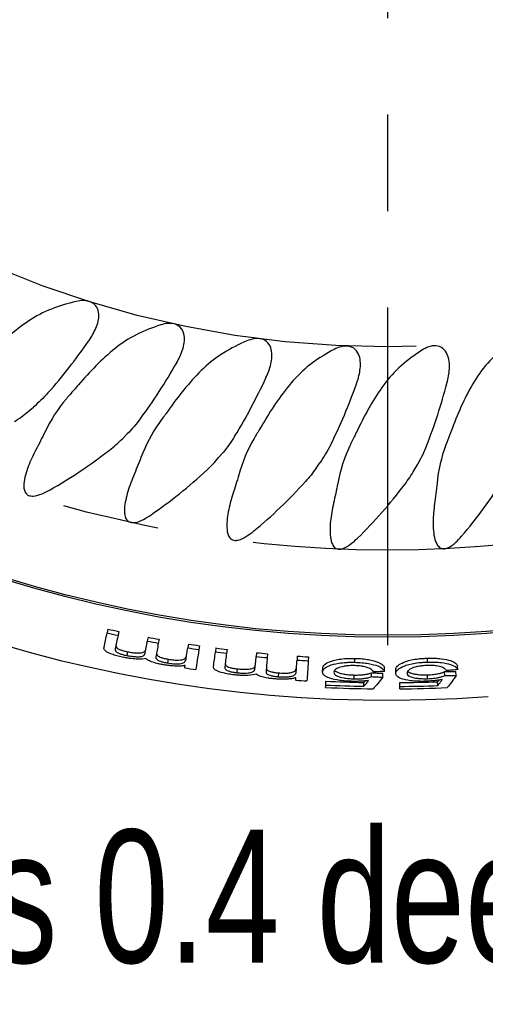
# Model space of a CAD drawing. Header units: millimetres. Extents: x 10 to 412, y 8 to 584.
# Tile 46 of 83: x 318 to 330, y 210 to 236. Entities that reach past the tile are written whole.
import ezdxf

# ---------------------------------------------------------------- set-up
doc = ezdxf.new("R2010")
doc.units = ezdxf.units.MM
doc.linetypes.add('CENTERX2', pattern=[20.32, 12.7, -2.54, 2.54, -2.54])
for name, color, linetype in [('CENTERLINE', 4, 'CENTERX2'), ('DIMENSIONS', 2, 'Continuous'), ('TEXT', 2, 'Continuous')]:
    doc.layers.add(name, color=color, linetype=linetype)
doc.layers.add('OUTLINE', color=7, linetype='Continuous', lineweight=25)
doc.styles.add('SLDTEXTSTYLE0', font='TXT', dxfattribs={"width": 0.75})
doc.dimstyles.new('SLDDIMSTYLE1', dxfattribs={"dimtxt": 3.5, "dimasz": 2, "dimexe": 0, "dimexo": 0.0625, "dimgap": 0.875, "dimtad": 1, "dimrnd": 1e-09, "dimzin": 12, "dimdsep": 46, "dimtxsty": 'SLDTEXTSTYLE0', "dimsah": 1, "dimcen": 0, "dimadec": 0, "dimazin": 3, "dimtfac": 1, "dimtofl": 0, "dimtmove": 0, "dimatfit": 3, "dimfxl": 0, "dimfrac": 2, "dimtolj": 1, "dimtzin": 12, "dimarcsym": 0})

# ---------------------------------------------------------------- blocks, each defined once
blk = doc.blocks.new('_D_1')
at = {"layer": 'DIMENSIONS'}
blk.add_line((312.899, 327.714), (304.925, 381.509), dxfattribs=at)
blk.add_solid([(312.899, 327.714), (313.1, 329.766), (312.111, 329.619)], dxfattribs=at)
at = {"layer": 'DIMENSIONS', "char_height": 3.5, "attachment_point": 1, "rotation": 278.4315, "style": 'SLDTEXTSTYLE0'}
for s, insert in [('R', (309.62, 380.601)), ('100,95', (310.035, 377.798))]:
    blk.add_mtext(s, dxfattribs=dict(at, insert=insert))
blk = doc.blocks.new('SW_CENTERMARKSYMBOL_0')
at = {"layer": 'CENTERLINE', "color": 0}
blk.add_line((0, -5), (0, -34.201), dxfattribs=at)

msp = doc.modelspace()

# ---------------------------------------------------------------- linework, layer by layer
at = {"layer": 'CENTERLINE'}
for radius in [31.70081, 26.35209]:
    msp.add_circle((327.70013, 253.96659), radius, dxfattribs=at)
at = {"layer": 'OUTLINE'}
for p, q in [((318.24249, 225.91513), (318.38159, 226.03185)), ((320.72333, 225.19759), (320.85172, 225.32598)), ((323.25726, 224.69899), (323.37398, 224.83809)), ((325.82501, 224.42314), (325.92915, 224.57188)), ((328.40702, 224.37214), (328.49781, 224.52939)), ((320.34295, 220.18559), (320.32118, 220.08564)), ((320.6301, 220.12432), (320.60918, 220.02419)), ((321.39829, 219.9729), (321.37964, 219.87232)), ((321.68721, 219.9206), (321.66942, 219.81987)), ((322.45974, 219.79317), (322.44423, 219.69206)), ((320.85611, 219.59134), (320.83633, 219.49203)), ((322.75015, 219.7499), (322.7355, 219.64866)), ((323.18643, 219.68962), (323.17308, 219.5882)), ((323.47769, 219.65252), (323.4652, 219.551)), ((324.25583, 219.5657), (324.24564, 219.46392)), ((324.54811, 219.53769), (324.53879, 219.43582)), ((321.92588, 219.39555), (321.9092, 219.29568)), ((325.32858, 219.47514), (325.32156, 219.37309)), ((325.62159, 219.45624), (325.61544, 219.35414)), ((326.84234, 219.31323), (326.84488, 219.41551)), ((328.75564, 219.31869), (328.75253, 219.42096)), ((323.74737, 219.14025), (323.73595, 219.03963)), ((324.82975, 219.03438), (324.82145, 218.93346)), ((325.99421, 219.06073), (325.99917, 219.1623)), ((326.823, 218.87704), (326.82554, 218.97838)), ((327.27864, 218.93579), (327.27987, 219.0373)), ((327.57613, 218.92317), (327.57649, 219.02466)), ((327.62604, 219.0701), (327.62626, 219.17191)), ((327.92273, 219.01977), (327.92209, 219.12147)), ((328.7604, 218.8821), (328.75734, 218.98342)), ((329.21211, 218.9659), (329.20772, 219.06732)), ((329.50983, 218.96971), (329.50459, 219.07107)), ((329.55156, 219.11917), (329.54616, 219.22083)), ((326.07725, 218.71319), (326.08189, 218.81405)), ((327.07888, 218.68132), (327.08066, 218.78227)), ((328.02482, 218.67735), (328.02389, 218.77831)), ((329.02669, 218.7008), (329.02289, 218.80169))]:
    msp.add_line(p, q, dxfattribs=at)
at = {"layer": 'OUTLINE', "flags": 128}
for points in [[(320.23949, 219.71058), (320.24873, 219.75299), (320.25824, 219.79668), (320.26804, 219.84165), (320.27811, 219.88789), (320.28846, 219.93542), (320.29909, 219.98422), (320.30999, 220.03429), (320.32118, 220.08564)], [(320.60918, 220.02419), (320.59927, 219.97674), (320.58958, 219.93038), (320.58012, 219.8851), (320.57089, 219.84091), (320.56189, 219.7978), (320.55311, 219.75578), (320.54456, 219.71484), (320.53623, 219.675)], [(321.31918, 219.54618), (321.32613, 219.5837), (321.33326, 219.62214), (321.34056, 219.66152), (321.34803, 219.70182), (321.35568, 219.74306), (321.36349, 219.78522), (321.37148, 219.82831), (321.37964, 219.87232)], [(321.66942, 219.81987), (321.66073, 219.77066), (321.65224, 219.72261), (321.64396, 219.67571), (321.63588, 219.62998), (321.62801, 219.58541), (321.62034, 219.54201), (321.61288, 219.49977), (321.60563, 219.45869)], [(322.39889, 219.39637), (322.40416, 219.43072), (322.40954, 219.46582), (322.41504, 219.50167), (322.42065, 219.53826), (322.42637, 219.57559), (322.43221, 219.61367), (322.43817, 219.6525), (322.44423, 219.69206)], [(322.7355, 219.64866), (322.72457, 219.57311), (322.71404, 219.50032), (322.70391, 219.43028), (322.69418, 219.36301), (322.68485, 219.2985), (322.67592, 219.23677), (322.66739, 219.17781), (322.65926, 219.12162)], [(323.12296, 219.20764), (323.12863, 219.25067), (323.13446, 219.295), (323.14047, 219.34062), (323.14665, 219.38755), (323.153, 219.43577), (323.15952, 219.48529), (323.16621, 219.5361), (323.17308, 219.5882)], [(323.4652, 219.551), (323.45928, 219.50288), (323.4535, 219.45587), (323.44785, 219.40996), (323.44233, 219.36515), (323.43695, 219.32144), (323.43171, 219.27883), (323.4266, 219.23733), (323.42163, 219.19693)], [(324.2126, 219.13388), (324.2164, 219.17184), (324.22029, 219.21074), (324.22428, 219.25059), (324.22837, 219.29138), (324.23255, 219.33311), (324.23682, 219.37577), (324.24118, 219.41938), (324.24564, 219.46392)], [(324.53879, 219.43582), (324.53423, 219.38606), (324.52978, 219.33747), (324.52544, 219.29004), (324.52121, 219.2438), (324.51708, 219.19872), (324.51306, 219.15483), (324.50915, 219.11212), (324.50535, 219.07058)], [(325.30104, 219.07465), (325.30342, 219.10932), (325.30586, 219.14475), (325.30835, 219.18093), (325.31089, 219.21786), (325.31348, 219.25554), (325.31612, 219.29397), (325.31882, 219.33316), (325.32156, 219.37309)], [(325.61544, 219.35414), (325.61085, 219.27794), (325.60643, 219.20452), (325.60217, 219.13389), (325.59808, 219.06603), (325.59417, 219.00098), (325.59042, 218.93871), (325.58683, 218.87924), (325.58342, 218.82257)], [(322.36351, 219.16569), (322.3647, 219.17339), (322.36589, 219.18115), (322.36708, 219.18896), (322.36829, 219.19683), (322.3695, 219.20475), (322.37073, 219.21272), (322.37196, 219.22075), (322.3732, 219.22884)], [(325.28503, 218.84182), (325.28557, 218.84959), (325.2861, 218.85742), (325.28665, 218.86531), (325.28719, 218.87325), (325.28774, 218.88124), (325.2883, 218.88929), (325.28885, 218.8974), (325.28941, 218.90556)], [(326.07436, 218.65052), (326.07471, 218.6581), (326.07506, 218.66576), (326.07542, 218.67348), (326.07578, 218.68128), (326.07614, 218.68915), (326.07651, 218.69709), (326.07688, 218.70511), (326.07725, 218.71319)], [(328.0254, 218.61461), (328.02533, 218.6222), (328.02526, 218.62987), (328.02519, 218.6376), (328.02512, 218.64541), (328.02504, 218.65329), (328.02497, 218.66124), (328.0249, 218.66926), (328.02482, 218.67735)]]:
    msp.add_lwpolyline(points, dxfattribs=at)
at = {"layer": 'OUTLINE'}
for radius in [33.99382, 33.94382]:
    msp.add_circle((327.70013, 253.96659), radius, dxfattribs=at)
for radius, start, end in [(35.65, 306.658466, 274.273816), (34.67518, 257.713378, 258.199977), (34.57289, 257.713378, 258.199977), (34.67518, 259.497574, 259.984173), (34.57289, 259.497574, 259.984173), (34.57289, 261.28177, 261.768369), (34.67518, 261.28177, 261.768369), (34.67518, 262.498267, 262.984866), (34.57289, 262.498267, 262.984866), (34.57289, 264.282463, 264.769062), (34.67518, 264.282463, 264.769062), (34.67518, 266.066659, 266.553258), (34.57289, 266.066659, 266.553258), (35.2077, 261.28177, 261.768369), (35.2077, 266.066659, 266.553258), (35.18977, 267.364256, 268.991321), (35.18977, 270.527149, 272.154214), (35.35348, 267.364256, 269.391751), (35.29074, 267.364256, 268.991321), (35.29074, 270.527149, 272.154214), (35.35348, 270.527149, 272.554644)]:
    msp.add_arc((327.70013, 253.96659), radius, start, end, dxfattribs=at)
for points, knots in [([(319.83558, 227.77215), (319.90905, 227.87753), (319.97428, 227.98718), (320.07377, 228.22243), (320.10974, 228.35097), (320.09717, 228.54274), (320.08088, 228.60751), (320.0117, 228.72048), (319.95934, 228.7652), (319.83772, 228.8202), (319.77051, 228.83129), (319.63709, 228.83302), (319.57196, 228.82409), (319.50772, 228.80961)], [0, 0, 0, 0, 0.25, 0.25, 0.5, 0.5, 0.625, 0.625, 0.75, 0.75, 0.875, 0.875, 1, 1, 1, 1]), ([(319.50772, 228.80961), (319.28585, 228.7596), (319.06524, 228.69456), (318.64615, 228.52746), (318.44613, 228.42514), (318.25845, 228.29843)], [0, 0, 0, 0, 0.5, 0.5, 1, 1, 1, 1]), ([(321.73147, 228.19132), (321.51531, 228.12233), (321.3012, 228.03838), (320.89766, 227.83512), (320.70727, 227.71567), (320.53151, 227.57321)], [0, 0, 0, 0, 0.5, 0.5, 1, 1, 1, 1]), ([(322.1485, 227.18639), (322.2125, 227.29777), (322.26794, 227.41269), (322.34654, 227.65571), (322.37118, 227.7869), (322.34194, 227.97685), (322.32006, 228.03995), (322.2413, 228.14646), (322.18524, 228.18645), (322.05929, 228.23064), (321.99137, 228.23582), (321.85831, 228.22592), (321.7942, 228.21134), (321.73147, 228.19132)], [0, 0, 0, 0, 0.25, 0.25, 0.5, 0.5, 0.625, 0.625, 0.75, 0.75, 0.875, 0.875, 1, 1, 1, 1]), ([(324.50367, 226.80444), (324.55773, 226.92097), (324.60293, 227.04029), (324.66006, 227.28924), (324.67317, 227.42207), (324.62749, 227.60875), (324.60019, 227.66971), (324.51245, 227.76894), (324.45311, 227.80389), (324.32379, 227.83694), (324.25568, 227.83619), (324.12399, 227.81472), (324.06139, 227.79461), (324.00064, 227.7692)], [0, 0, 0, 0, 0.25, 0.25, 0.5, 0.5, 0.625, 0.625, 0.75, 0.75, 0.875, 0.875, 1, 1, 1, 1]), ([(318.76451, 226.40364), (318.95742, 226.61969), (319.14137, 226.84272), (319.49611, 227.29849), (319.66718, 227.53179), (319.8299, 227.76403)], [0, 0, 0, 0, 0.5, 0.5, 1, 1, 1, 1]), ([(324.00064, 227.7692), (323.79172, 227.6818), (323.58607, 227.57976), (323.20107, 227.34173), (323.0217, 227.206), (322.85912, 227.04886)], [0, 0, 0, 0, 0.5, 0.5, 1, 1, 1, 1]), ([(326.29797, 227.54646), (326.0993, 227.44215), (325.90735, 227.32546), (325.54349, 227.055), (325.37259, 226.90094), (325.22358, 226.72937)], [0, 0, 0, 0, 0.5, 0.5, 1, 1, 1, 1]), ([(326.88318, 226.62921), (326.92687, 226.75001), (326.9615, 226.87281), (326.99671, 227.12579), (326.99819, 227.25926), (326.93642, 227.44125), (326.90391, 227.4996), (326.80785, 227.59081), (326.7457, 227.62045), (326.61399, 227.6421), (326.5462, 227.63542), (326.41688, 227.60256), (326.35628, 227.57707), (326.29797, 227.54646)], [0, 0, 0, 0, 0.25, 0.25, 0.5, 0.5, 0.625, 0.625, 0.75, 0.75, 0.875, 0.875, 1, 1, 1, 1]), ([(329.26889, 226.66204), (329.30189, 226.78618), (329.32569, 226.91153), (329.33872, 227.16662), (329.32856, 227.29971), (329.25116, 227.47562), (329.21369, 227.53092), (329.11005, 227.61341), (329.04555, 227.63752), (328.91245, 227.64761), (328.8455, 227.63504), (328.71954, 227.59104), (328.66139, 227.56036), (328.60598, 227.52479)], [0, 0, 0, 0, 0.25, 0.25, 0.5, 0.5, 0.625, 0.625, 0.75, 0.75, 0.875, 0.875, 1, 1, 1, 1]), ([(330.90708, 227.70436), (330.72794, 227.56589), (330.55636, 227.41476), (330.24539, 227.08454), (330.10719, 226.90684), (329.9909, 226.71311)], [0, 0, 0, 0, 0.5, 0.5, 1, 1, 1, 1]), ([(328.60598, 227.52479), (328.41689, 227.40339), (328.2357, 227.27027), (327.8968, 226.96905), (327.74025, 226.8009), (327.60689, 226.61717)], [0, 0, 0, 0, 0.5, 0.5, 1, 1, 1, 1]), ([(321.20078, 225.72973), (321.37421, 225.96189), (321.53803, 226.20012), (321.85156, 226.68488), (322.00165, 226.9322), (322.14355, 227.17781)], [0, 0, 0, 0, 0.5, 0.5, 1, 1, 1, 1]), ([(318.44523, 224.90508), (318.36927, 224.76114), (318.3004, 224.61408), (318.21646, 224.39177), (318.19165, 224.31728), (318.15169, 224.1664), (318.13621, 224.08976), (318.12826, 223.97531), (318.12811, 223.93713), (318.13746, 223.86016), (318.14681, 223.82195), (318.18523, 223.75266), (318.21616, 223.7229), (318.2928, 223.69051), (318.33522, 223.68703), (318.45813, 223.69454), (318.53404, 223.72013), (318.68171, 223.78042), (318.75188, 223.81626), (318.82058, 223.85484)], [0, 0, 0, 0, 0.25, 0.25, 0.375, 0.375, 0.5, 0.5, 0.5625, 0.5625, 0.625, 0.625, 0.6875, 0.6875, 0.75, 0.75, 0.875, 0.875, 1, 1, 1, 1]), ([(318.82058, 223.85484), (319.08574, 224.00371), (319.34975, 224.16483), (319.87494, 224.51484), (320.13376, 224.70235), (320.38421, 224.89789)], [0, 0, 0, 0, 0.5, 0.5, 1, 1, 1, 1]), ([(321.01332, 224.20905), (320.95036, 224.05941), (320.89464, 223.90717), (320.83045, 223.6789), (320.81225, 223.60274), (320.78554, 223.44949), (320.77671, 223.37172), (320.77847, 223.25736), (320.78152, 223.21953), (320.79688, 223.1445), (320.80919, 223.10677), (320.85313, 223.03994), (320.88578, 223.01272), (320.96534, 222.98594), (321.00816, 222.98598), (321.1295, 223.00353), (321.20423, 223.03601), (321.34546, 223.10844), (321.41324, 223.15079), (321.47879, 223.19552)], [0, 0, 0, 0, 0.25, 0.25, 0.375, 0.375, 0.5, 0.5, 0.5625, 0.5625, 0.625, 0.625, 0.6875, 0.6875, 0.75, 0.75, 0.875, 0.875, 1, 1, 1, 1]), ([(321.47879, 223.19552), (321.73001, 223.36697), (321.97888, 223.55042), (322.47108, 223.94447), (322.71303, 224.15419), (322.94555, 224.37088)], [0, 0, 0, 0, 0.5, 0.5, 1, 1, 1, 1]), ([(324.18434, 222.77039), (324.41972, 222.96313), (324.65158, 223.16752), (325.10713, 223.60252), (325.33026, 223.8329), (325.54308, 224.06911)], [0, 0, 0, 0, 0.5, 0.5, 1, 1, 1, 1]), ([(326.91664, 222.58267), (327.1344, 222.79526), (327.34747, 223.01901), (327.76291, 223.49149), (327.96538, 223.74073), (328.15703, 223.99488)], [0, 0, 0, 0, 0.5, 0.5, 1, 1, 1, 1]), ([(329.65491, 222.63381), (329.85341, 222.86469), (330.04611, 223.1061), (330.41837, 223.61241), (330.5985, 223.8785), (330.76749, 224.14875)], [0, 0, 0, 0, 0.5, 0.5, 1, 1, 1, 1]), ([(323.63231, 223.73949), (323.58252, 223.58461), (323.54018, 223.42764), (323.49613, 223.19412), (323.48465, 223.11651), (323.47152, 222.96131), (323.46953, 222.88295), (323.48169, 222.76828), (323.48825, 222.73043), (323.51093, 222.65636), (323.52704, 222.6202), (323.57654, 222.55939), (323.61267, 222.53524), (323.69337, 222.51695), (323.73604, 222.52093), (323.85535, 222.5497), (323.92661, 222.5886), (324.06045, 222.673), (324.12327, 222.72038), (324.18434, 222.77039)], [0, 0, 0, 0, 0.25, 0.25, 0.375, 0.375, 0.5, 0.5, 0.5625, 0.5625, 0.625, 0.625, 0.6875, 0.6875, 0.75, 0.75, 0.875, 0.875, 1, 1, 1, 1]), ([(326.28225, 223.49998), (326.24614, 223.34127), (326.21761, 223.18106), (326.19408, 222.94432), (326.18943, 222.86593), (326.18993, 222.71003), (326.1948, 222.6318), (326.2171, 222.5183), (326.22715, 222.48079), (326.25619, 222.40957), (326.27538, 222.37502), (326.33068, 222.31864), (326.36869, 222.29822), (326.4508, 222.28749), (326.49292, 222.29538), (326.60844, 222.33445), (326.6761, 222.37938), (326.8016, 222.47479), (326.86007, 222.52744), (326.91664, 222.58267)], [0, 0, 0, 0, 0.25, 0.25, 0.375, 0.375, 0.5, 0.5, 0.5625, 0.5625, 0.625, 0.625, 0.6875, 0.6875, 0.75, 0.75, 0.875, 0.875, 1, 1, 1, 1]), ([(328.94299, 223.49234), (328.92087, 223.3313), (328.90642, 223.16932), (328.90358, 222.93176), (328.90575, 222.8534), (328.91971, 222.69852), (328.93126, 222.62122), (328.96324, 222.50989), (328.97645, 222.47338), (329.01141, 222.40484), (329.03336, 222.37208), (329.09307, 222.32037), (329.13255, 222.30303), (329.21521, 222.29893), (329.25645, 222.3102), (329.36924, 222.35931), (329.43254, 222.40993), (329.54985, 222.51641), (329.60348, 222.57399), (329.65491, 222.63381)], [0, 0, 0, 0, 0.25, 0.25, 0.375, 0.375, 0.5, 0.5, 0.5625, 0.5625, 0.625, 0.625, 0.6875, 0.6875, 0.75, 0.75, 0.875, 0.875, 1, 1, 1, 1]), ([(320.55699, 219.77437), (320.55512, 219.76177), (320.55317, 219.74935), (320.55566, 219.72357), (320.55941, 219.71023), (320.59012, 219.68002), (320.61803, 219.6627), (320.69062, 219.63481), (320.71898, 219.62525), (320.76748, 219.61168), (320.78448, 219.60722), (320.81979, 219.59882), (320.83795, 219.59508), (320.85611, 219.59134)], [0, 0, 0, 0, 0.25, 0.25, 0.5, 0.5, 0.75, 0.75, 0.875, 0.875, 0.9375, 0.9375, 1, 1, 1, 1]), ([(320.76573, 219.44054), (320.71331, 219.45123), (320.66189, 219.46265), (320.56278, 219.488), (320.51765, 219.50124), (320.39753, 219.54192), (320.34217, 219.56811), (320.27193, 219.61468), (320.25522, 219.63554), (320.23612, 219.67485), (320.23677, 219.69276), (320.23949, 219.71058)], [0, 0, 0, 0, 0.125, 0.125, 0.25, 0.25, 0.5, 0.5, 0.75, 0.75, 1, 1, 1, 1]), ([(320.53623, 219.675), (320.53436, 219.66241), (320.53243, 219.65001), (320.53495, 219.62426), (320.53873, 219.61093), (320.56967, 219.58071), (320.59776, 219.56338), (320.67059, 219.53549), (320.69904, 219.52593), (320.74762, 219.51236), (320.76464, 219.50791), (320.79999, 219.49951), (320.81816, 219.49576), (320.83633, 219.49203)], [0, 0, 0, 0, 0.25, 0.25, 0.5, 0.5, 0.75, 0.75, 0.875, 0.875, 0.9375, 0.9375, 1, 1, 1, 1]), ([(320.83633, 219.49203), (320.88137, 219.48334), (320.9261, 219.47555), (321.01082, 219.46467), (321.04871, 219.46153), (321.15038, 219.45731), (321.19831, 219.46164), (321.26408, 219.47778), (321.28377, 219.48949), (321.3103, 219.51567), (321.31488, 219.53077), (321.31918, 219.54618)], [0, 0, 0, 0, 0.125, 0.125, 0.25, 0.25, 0.5, 0.5, 0.75, 0.75, 1, 1, 1, 1]), ([(320.85611, 219.59134), (320.90111, 219.58266), (320.94579, 219.57489), (321.03039, 219.56406), (321.06821, 219.56096), (321.16957, 219.55686), (321.21729, 219.56127), (321.28277, 219.57752), (321.30239, 219.58926), (321.32882, 219.6155), (321.3334, 219.63062), (321.33769, 219.64605)], [0, 0, 0, 0, 0.125, 0.125, 0.25, 0.25, 0.5, 0.5, 0.75, 0.75, 1, 1, 1, 1]), ([(321.62328, 219.55864), (321.62082, 219.53515), (321.62099, 219.51136), (321.66997, 219.47028), (321.69751, 219.45495), (321.76734, 219.43091), (321.79475, 219.42288), (321.85725, 219.40797), (321.89177, 219.40161), (321.92588, 219.39556)], [0, 0, 0, 0, 0.5, 0.5, 0.75, 0.75, 0.875, 0.875, 1, 1, 1, 1]), ([(321.92588, 219.39556), (321.95224, 219.39128), (321.97853, 219.38714), (322.02984, 219.38052), (322.05539, 219.3778), (322.12701, 219.37179), (322.16939, 219.37061), (322.23886, 219.37273), (322.26801, 219.37569), (322.3129, 219.38463), (322.32945, 219.39048), (322.36988, 219.41031), (322.3846, 219.42621), (322.40613, 219.45992), (322.41018, 219.47821), (322.4143, 219.49684)], [0, 0, 0, 0, 0.0625, 0.0625, 0.125, 0.125, 0.25, 0.25, 0.375, 0.375, 0.5, 0.5, 0.75, 0.75, 1, 1, 1, 1]), ([(321.34112, 219.40871), (321.28174, 219.39985), (321.21531, 219.39309), (321.07382, 219.39759), (321.01926, 219.40164), (320.92837, 219.41269), (320.89633, 219.41728), (320.83178, 219.42795), (320.79876, 219.43421), (320.76573, 219.44054)], [0, 0, 0, 0, 0.5, 0.5, 0.75, 0.75, 0.875, 0.875, 1, 1, 1, 1]), ([(321.82563, 219.24449), (321.79371, 219.25013), (321.7618, 219.25583), (321.6999, 219.26825), (321.66982, 219.27492), (321.58215, 219.29634), (321.53252, 219.31126), (321.44969, 219.34116), (321.41819, 219.35554), (321.37012, 219.38316), (321.35525, 219.39592), (321.34112, 219.40871)], [0, 0, 0, 0, 0.125, 0.125, 0.25, 0.25, 0.5, 0.5, 0.75, 0.75, 1, 1, 1, 1]), ([(321.60563, 219.45869), (321.60318, 219.43523), (321.60335, 219.41146), (321.65265, 219.37039), (321.68036, 219.35505), (321.75044, 219.33102), (321.77792, 219.32299), (321.84053, 219.30809), (321.87506, 219.30173), (321.9092, 219.29568)], [0, 0, 0, 0, 0.5, 0.5, 0.75, 0.75, 0.875, 0.875, 1, 1, 1, 1]), ([(322.3732, 219.22884), (322.3472, 219.22348), (322.32006, 219.21853), (322.25155, 219.21247), (322.21209, 219.2107), (322.12006, 219.21177), (322.06718, 219.21448), (321.9811, 219.22266), (321.95147, 219.22596), (321.88935, 219.23423), (321.85735, 219.23935), (321.82563, 219.24449)], [0, 0, 0, 0, 0.25, 0.25, 0.5, 0.5, 0.75, 0.75, 0.875, 0.875, 1, 1, 1, 1]), ([(321.9092, 219.29568), (321.93558, 219.2914), (321.96189, 219.28725), (322.01325, 219.28062), (322.03882, 219.27788), (322.11056, 219.27181), (322.15305, 219.27059), (322.22275, 219.27263), (322.25203, 219.27554), (322.29712, 219.28442), (322.31374, 219.29024), (322.35436, 219.30999), (322.36912, 219.32586), (322.39073, 219.35951), (322.39477, 219.37777), (322.39889, 219.39637)], [0, 0, 0, 0, 0.0625, 0.0625, 0.125, 0.125, 0.25, 0.25, 0.375, 0.375, 0.5, 0.5, 0.75, 0.75, 1, 1, 1, 1]), ([(323.43403, 219.29769), (323.43322, 219.28497), (323.43231, 219.27243), (323.43694, 219.24696), (323.44179, 219.23398), (323.47491, 219.20643), (323.50417, 219.1915), (323.57883, 219.16976), (323.60789, 219.1626), (323.65736, 219.15312), (323.67467, 219.1501), (323.71056, 219.14467), (323.72897, 219.14246), (323.74737, 219.14025)], [0, 0, 0, 0, 0.25, 0.25, 0.5, 0.5, 0.75, 0.75, 0.875, 0.875, 0.9375, 0.9375, 1, 1, 1, 1]), ([(323.74737, 219.14025), (323.79294, 219.13535), (323.83811, 219.13133), (323.92332, 219.1276), (323.96127, 219.12767), (324.06261, 219.13204), (324.1098, 219.1404), (324.1737, 219.16206), (324.19227, 219.1754), (324.21642, 219.20375), (324.21972, 219.2192), (324.22272, 219.23494)], [0, 0, 0, 0, 0.125, 0.125, 0.25, 0.25, 0.5, 0.5, 0.75, 0.75, 1, 1, 1, 1]), ([(325.99421, 219.06072), (325.99631, 219.07459), (325.99858, 219.08863), (326.01159, 219.11652), (326.02299, 219.13035), (326.06511, 219.17178), (326.10823, 219.19839), (326.23268, 219.24868), (326.31125, 219.27361), (326.48164, 219.30005), (326.54485, 219.30682), (326.65339, 219.31254), (326.69023, 219.31373), (326.76535, 219.3145), (326.80382, 219.31386), (326.84234, 219.31323)], [0, 0, 0, 0, 0.125, 0.125, 0.25, 0.25, 0.5, 0.5, 0.75, 0.75, 0.875, 0.875, 0.9375, 0.9375, 1, 1, 1, 1]), ([(325.99917, 219.1623), (326.00127, 219.17619), (326.00353, 219.19024), (326.01648, 219.21817), (326.02784, 219.23202), (326.06977, 219.27352), (326.1127, 219.30018), (326.23659, 219.35059), (326.31477, 219.37559), (326.48469, 219.40218), (326.54773, 219.40901), (326.65608, 219.41478), (326.6929, 219.41599), (326.76794, 219.41678), (326.80638, 219.41614), (326.84488, 219.41551)], [0, 0, 0, 0, 0.125, 0.125, 0.25, 0.25, 0.5, 0.5, 0.75, 0.75, 0.875, 0.875, 0.9375, 0.9375, 1, 1, 1, 1]), ([(326.84234, 219.31323), (326.90727, 219.31108), (326.97173, 219.30818), (327.09515, 219.29686), (327.15107, 219.28934), (327.30479, 219.26235), (327.38491, 219.2399), (327.50622, 219.1929), (327.54676, 219.16833), (327.60394, 219.11887), (327.61686, 219.09427), (327.62604, 219.0701)], [0, 0, 0, 0, 0.125, 0.125, 0.25, 0.25, 0.5, 0.5, 0.75, 0.75, 1, 1, 1, 1]), ([(326.84488, 219.41551), (326.90974, 219.41336), (326.97411, 219.41045), (327.09735, 219.39908), (327.15315, 219.39154), (327.30647, 219.36444), (327.38625, 219.34195), (327.507, 219.29486), (327.54735, 219.27026), (327.60426, 219.22073), (327.61711, 219.19611), (327.62626, 219.17191)], [0, 0, 0, 0, 0.125, 0.125, 0.25, 0.25, 0.5, 0.5, 0.75, 0.75, 1, 1, 1, 1]), ([(327.92209, 219.12147), (327.92341, 219.13545), (327.9249, 219.14961), (327.93629, 219.17821), (327.94686, 219.19266), (327.98644, 219.23641), (328.02783, 219.2654), (328.14875, 219.32257), (328.22543, 219.35184), (328.39362, 219.38777), (328.4562, 219.39807), (328.56407, 219.40981), (328.60076, 219.41304), (328.67564, 219.41798), (328.71406, 219.41946), (328.75253, 219.42096)], [0, 0, 0, 0, 0.125, 0.125, 0.25, 0.25, 0.5, 0.5, 0.75, 0.75, 0.875, 0.875, 0.9375, 0.9375, 1, 1, 1, 1]), ([(327.92273, 219.01977), (327.92406, 219.03373), (327.92556, 219.04787), (327.93701, 219.07644), (327.94763, 219.09088), (327.9874, 219.13457), (328.02899, 219.16352), (328.15047, 219.2206), (328.22754, 219.24983), (328.39622, 219.28562), (328.45896, 219.29588), (328.56702, 219.30757), (328.60373, 219.31079), (328.67869, 219.31571), (328.71715, 219.31719), (328.75564, 219.31869)], [0, 0, 0, 0, 0.125, 0.125, 0.25, 0.25, 0.5, 0.5, 0.75, 0.75, 0.875, 0.875, 0.9375, 0.9375, 1, 1, 1, 1]), ([(328.75253, 219.42096), (328.81741, 219.42239), (328.88185, 219.42303), (329.00553, 219.41848), (329.06166, 219.41403), (329.21624, 219.39543), (329.29713, 219.37737), (329.42031, 219.33702), (329.46195, 219.31468), (329.5215, 219.26837), (329.5357, 219.2445), (329.54616, 219.22083)], [0, 0, 0, 0, 0.125, 0.125, 0.25, 0.25, 0.5, 0.5, 0.75, 0.75, 1, 1, 1, 1]), ([(328.75564, 219.31869), (328.82059, 219.32012), (328.88512, 219.32078), (329.00897, 219.31629), (329.06522, 219.31187), (329.22019, 219.2934), (329.30143, 219.27541), (329.42515, 219.23517), (329.46698, 219.21288), (329.52681, 219.16664), (329.54106, 219.1428), (329.55156, 219.11917)], [0, 0, 0, 0, 0.125, 0.125, 0.25, 0.25, 0.5, 0.5, 0.75, 0.75, 1, 1, 1, 1]), ([(323.66989, 218.98243), (323.61676, 218.98871), (323.56457, 218.99581), (323.46368, 219.0128), (323.41761, 219.02223), (323.29452, 219.05275), (323.23716, 219.07422), (323.16329, 219.11477), (323.14489, 219.13417), (323.12258, 219.17175), (323.12173, 219.18965), (323.12296, 219.20764)], [0, 0, 0, 0, 0.125, 0.125, 0.25, 0.25, 0.5, 0.5, 0.75, 0.75, 1, 1, 1, 1]), ([(323.42163, 219.19693), (323.42082, 219.18423), (323.41993, 219.17171), (323.42459, 219.14626), (323.42947, 219.13329), (323.46282, 219.10576), (323.49226, 219.09083), (323.56716, 219.06912), (323.5963, 219.06196), (323.64585, 219.0525), (323.66319, 219.04948), (323.69911, 219.04406), (323.71753, 219.04184), (323.73595, 219.03963)], [0, 0, 0, 0, 0.25, 0.25, 0.5, 0.5, 0.75, 0.75, 0.875, 0.875, 0.9375, 0.9375, 1, 1, 1, 1]), ([(324.24593, 218.99871), (324.18749, 218.98493), (324.12186, 218.97265), (323.98048, 218.96534), (323.92578, 218.96482), (323.83429, 218.96824), (323.80197, 218.97015), (323.73676, 218.9754), (323.70333, 218.97888), (323.66989, 218.98243)], [0, 0, 0, 0, 0.5, 0.5, 0.75, 0.75, 0.875, 0.875, 1, 1, 1, 1]), ([(323.73595, 219.03963), (323.78156, 219.03473), (323.82678, 219.0307), (323.91211, 219.02692), (323.95013, 219.02696), (324.0518, 219.03123), (324.0992, 219.03954), (324.16339, 219.06112), (324.18204, 219.07443), (324.20629, 219.10273), (324.2096, 219.11816), (324.2126, 219.13388)], [0, 0, 0, 0, 0.125, 0.125, 0.25, 0.25, 0.5, 0.5, 0.75, 0.75, 1, 1, 1, 1]), ([(324.74245, 218.87548), (324.71016, 218.87844), (324.67789, 218.88145), (324.61517, 218.88866), (324.58464, 218.89281), (324.4955, 218.90684), (324.44479, 218.91757), (324.35975, 218.94045), (324.32717, 218.95216), (324.27696, 218.97567), (324.26108, 218.98714), (324.24593, 218.99871)], [0, 0, 0, 0, 0.125, 0.125, 0.25, 0.25, 0.5, 0.5, 0.75, 0.75, 1, 1, 1, 1]), ([(324.50535, 219.07058), (324.50486, 219.047), (324.50702, 219.02333), (324.55957, 218.98651), (324.58846, 218.97353), (324.6603, 218.95543), (324.68836, 218.94973), (324.75199, 218.94009), (324.78694, 218.93664), (324.82145, 218.93346)], [0, 0, 0, 0, 0.5, 0.5, 0.75, 0.75, 0.875, 0.875, 1, 1, 1, 1]), ([(324.5146, 219.17166), (324.51411, 219.14804), (324.51626, 219.12435), (324.5685, 219.0875), (324.59722, 219.07451), (324.66881, 219.05639), (324.6968, 219.05067), (324.76032, 219.04102), (324.79525, 219.03757), (324.82975, 219.03438)], [0, 0, 0, 0, 0.5, 0.5, 0.75, 0.75, 0.875, 0.875, 1, 1, 1, 1]), ([(324.82145, 218.93346), (324.8481, 218.93139), (324.87466, 218.92946), (324.9264, 218.92713), (324.95211, 218.92654), (325.02411, 218.92647), (325.06655, 218.92879), (325.13584, 218.93665), (325.16477, 218.94199), (325.20897, 218.95459), (325.22505, 218.96178), (325.26387, 218.98485), (325.27726, 219.0019), (325.29598, 219.03724), (325.29849, 219.05577), (325.30104, 219.07465)], [0, 0, 0, 0, 0.0625, 0.0625, 0.125, 0.125, 0.25, 0.25, 0.375, 0.375, 0.5, 0.5, 0.75, 0.75, 1, 1, 1, 1]), ([(324.82975, 219.03438), (324.85638, 219.03232), (324.88292, 219.03039), (324.9346, 219.02807), (324.96028, 219.02749), (325.03216, 219.02747), (325.07449, 219.02983), (325.14354, 219.03774), (325.17235, 219.04312), (325.21633, 219.05578), (325.23233, 219.06299), (325.27097, 219.08612), (325.28431, 219.10319), (325.30296, 219.13858), (325.30546, 219.15715), (325.30801, 219.17605)], [0, 0, 0, 0, 0.0625, 0.0625, 0.125, 0.125, 0.25, 0.25, 0.375, 0.375, 0.5, 0.5, 0.75, 0.75, 1, 1, 1, 1]), ([(326.74357, 218.81196), (326.70868, 218.81316), (326.67388, 218.81448), (326.60613, 218.8187), (326.57249, 218.82142), (326.47669, 218.83104), (326.4204, 218.83955), (326.26821, 218.86778), (326.19256, 218.89019), (326.07846, 218.93663), (326.04352, 218.9612), (326.00026, 219.01063), (325.9954, 219.03544), (325.99421, 219.06072)], [0, 0, 0, 0, 0.0625, 0.0625, 0.125, 0.125, 0.25, 0.25, 0.5, 0.5, 0.75, 0.75, 1, 1, 1, 1]), ([(326.84478, 219.22522), (326.81856, 219.22564), (326.79242, 219.22598), (326.74158, 219.22505), (326.71631, 219.22401), (326.64521, 219.21932), (326.60311, 219.21404), (326.49245, 219.19544), (326.43719, 219.17936), (326.35641, 219.14526), (326.33083, 219.12666), (326.29897, 219.08942), (326.29268, 219.07053), (326.29088, 219.0517)], [0, 0, 0, 0, 0.0625, 0.0625, 0.125, 0.125, 0.25, 0.25, 0.5, 0.5, 0.75, 0.75, 1, 1, 1, 1]), ([(326.29088, 219.0517), (326.29194, 219.01608), (326.30669, 218.98051), (326.42544, 218.93083), (326.4809, 218.91462), (326.59119, 218.89497), (326.63371, 218.8894), (326.72489, 218.88094), (326.77368, 218.87867), (326.823, 218.87704)], [0, 0, 0, 0, 0.5, 0.5, 0.75, 0.75, 0.875, 0.875, 1, 1, 1, 1]), ([(326.31258, 219.10247), (326.3231, 219.09124), (326.34479, 219.0681), (326.40601, 219.04059), (326.47412, 219.02044), (326.52866, 219.00788), (326.58871, 218.99737), (326.65247, 218.98902), (326.72304, 218.98288), (326.78184, 218.97984), (326.81612, 218.9787), (326.82554, 218.97838)], [0, 0, 0, 0, 0.2102812, 0.4331098, 0.53314643, 0.63307821, 0.71659615, 0.79999903, 0.88400067, 0.96812642, 1, 1, 1, 1]), ([(326.82554, 218.97838), (326.85233, 218.97795), (326.8791, 218.97756), (326.93115, 218.97827), (326.95682, 218.97928), (327.02953, 218.98352), (327.07358, 218.98809), (327.15005, 218.99928), (327.18267, 219.006), (327.23823, 219.02083), (327.25946, 219.02898), (327.27987, 219.0373)], [0, 0, 0, 0, 0.125, 0.125, 0.25, 0.25, 0.5, 0.5, 0.75, 0.75, 1, 1, 1, 1]), ([(327.32958, 219.0621), (327.3213, 219.07787), (327.3097, 219.09376), (327.27532, 219.12567), (327.25187, 219.14189), (327.18259, 219.17307), (327.13565, 219.18816), (327.0423, 219.20708), (327.0076, 219.21298), (326.93, 219.22132), (326.88736, 219.22378), (326.84478, 219.22522)], [0, 0, 0, 0, 0.25, 0.25, 0.5, 0.5, 0.75, 0.75, 0.875, 0.875, 1, 1, 1, 1]), ([(327.27987, 219.0373), (327.30576, 219.03609), (327.33167, 219.0349), (327.35757, 219.03374), (327.38347, 219.03258), (327.40937, 219.03146), (327.43528, 219.03036), (327.48234, 219.02836), (327.52941, 219.02646), (327.57649, 219.02467)], [0, 0, 0, 0, 0.000079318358, 0.000079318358, 0.000079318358, 0.000158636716, 0.000158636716, 0.000158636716, 0.000302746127, 0.000302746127, 0.000302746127, 0.000302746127]), ([(327.62604, 219.0701), (327.60012, 219.06928), (327.57419, 219.0685), (327.54826, 219.06775), (327.52234, 219.067), (327.49641, 219.06627), (327.47048, 219.06558), (327.42352, 219.06432), (327.37655, 219.06316), (327.32958, 219.0621)], [0, 0, 0, 0, 0.000078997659, 0.000078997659, 0.000078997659, 0.000157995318, 0.000157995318, 0.000157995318, 0.000301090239, 0.000301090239, 0.000301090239, 0.000301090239]), ([(328.68468, 218.81274), (328.64978, 218.812), (328.61496, 218.8114), (328.54707, 218.81188), (328.51333, 218.81274), (328.41715, 218.81706), (328.36048, 218.82245), (328.20696, 218.84224), (328.1302, 218.86045), (328.01371, 218.90051), (327.97746, 218.92312), (327.93154, 218.97009), (327.92532, 218.99459), (327.92273, 219.01977)], [0, 0, 0, 0, 0.0625, 0.0625, 0.125, 0.125, 0.25, 0.25, 0.5, 0.5, 0.75, 0.75, 1, 1, 1, 1]), ([(328.76293, 219.23095), (328.73673, 219.22992), (328.71061, 219.22882), (328.6599, 219.22508), (328.63472, 219.22265), (328.564, 219.21405), (328.52225, 219.20645), (328.41279, 219.18177), (328.35849, 219.16267), (328.27972, 219.12416), (328.2552, 219.10418), (328.22545, 219.06524), (328.2202, 219.04603), (328.21945, 219.02713)], [0, 0, 0, 0, 0.0625, 0.0625, 0.125, 0.125, 0.25, 0.25, 0.5, 0.5, 0.75, 0.75, 1, 1, 1, 1]), ([(328.21945, 219.02713), (328.22248, 218.99162), (328.23917, 218.95692), (328.36048, 218.91386), (328.41674, 218.90074), (328.52795, 218.88721), (328.57071, 218.88399), (328.66222, 218.88058), (328.71106, 218.881), (328.7604, 218.8821)], [0, 0, 0, 0, 0.5, 0.5, 0.75, 0.75, 0.875, 0.875, 1, 1, 1, 1]), ([(328.23831, 219.07902), (328.24944, 219.06839), (328.27237, 219.04648), (328.33502, 219.02239), (328.40414, 219.00603), (328.45929, 218.99649), (328.51983, 218.98932), (328.58395, 218.9845), (328.65475, 218.98226), (328.71363, 218.98247), (328.74792, 218.98322), (328.75734, 218.98342)], [0, 0, 0, 0, 0.2102808, 0.43310964, 0.53314619, 0.63307847, 0.71659628, 0.79999881, 0.88400068, 0.96812649, 1, 1, 1, 1]), ([(328.75734, 218.98342), (328.78411, 218.98447), (328.81086, 218.98556), (328.8628, 218.98914), (328.88837, 218.99156), (328.96073, 218.99981), (329.00447, 219.0068), (329.08021, 219.02219), (329.11241, 219.03071), (329.16706, 219.04858), (329.18781, 219.05789), (329.20772, 219.06732)], [0, 0, 0, 0, 0.125, 0.125, 0.25, 0.25, 0.5, 0.5, 0.75, 0.75, 1, 1, 1, 1]), ([(329.25599, 219.09482), (329.24686, 219.11011), (329.2344, 219.12534), (329.19831, 219.15531), (329.17401, 219.17021), (329.1031, 219.19751), (329.0554, 219.20999), (328.96115, 219.22374), (328.92618, 219.22771), (328.84824, 219.23176), (328.80553, 219.23186), (328.76293, 219.23095)], [0, 0, 0, 0, 0.25, 0.25, 0.5, 0.5, 0.75, 0.75, 0.875, 0.875, 1, 1, 1, 1]), ([(329.20772, 219.06732), (329.23365, 219.06754), (329.25958, 219.06778), (329.28551, 219.06805), (329.31143, 219.06833), (329.33736, 219.06863), (329.36328, 219.06896), (329.41039, 219.06957), (329.45749, 219.07027), (329.50459, 219.07107)], [0, 0, 0, 0, 0.000079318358, 0.000079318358, 0.000079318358, 0.000158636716, 0.000158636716, 0.000158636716, 0.000302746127, 0.000302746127, 0.000302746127, 0.000302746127]), ([(329.55156, 219.11917), (329.52572, 219.11693), (329.49988, 219.11471), (329.47404, 219.11253), (329.44819, 219.11035), (329.42234, 219.10819), (329.39649, 219.10607), (329.34967, 219.10222), (329.30283, 219.09847), (329.25599, 219.09482)], [0, 0, 0, 0, 0.000078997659, 0.000078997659, 0.000078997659, 0.000157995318, 0.000157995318, 0.000157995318, 0.000301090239, 0.000301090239, 0.000301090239, 0.000301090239]), ([(325.28941, 218.90556), (325.26395, 218.89804), (325.23732, 218.89085), (325.16955, 218.8791), (325.13038, 218.87405), (325.03859, 218.86743), (324.98566, 218.86572), (324.8992, 218.8667), (324.86939, 218.86751), (324.8068, 218.87057), (324.77449, 218.873), (324.74245, 218.87548)], [0, 0, 0, 0, 0.25, 0.25, 0.5, 0.5, 0.75, 0.75, 0.875, 0.875, 1, 1, 1, 1]), ([(327.20591, 218.83317), (327.17286, 218.82927), (327.13981, 218.82544), (327.06913, 218.81894), (327.03163, 218.81634), (326.9541, 218.81251), (326.91387, 218.81122), (326.82938, 218.81049), (326.78647, 218.81119), (326.74357, 218.81196)], [0, 0, 0, 0, 0.25, 0.25, 0.5, 0.5, 0.75, 0.75, 1, 1, 1, 1]), ([(326.823, 218.87704), (326.84984, 218.8766), (326.87665, 218.87622), (326.9288, 218.87692), (326.95452, 218.87792), (327.02739, 218.88213), (327.07157, 218.88668), (327.14831, 218.89783), (327.18105, 218.90454), (327.23683, 218.91934), (327.25816, 218.92748), (327.27864, 218.93579)], [0, 0, 0, 0, 0.125, 0.125, 0.25, 0.25, 0.5, 0.5, 0.75, 0.75, 1, 1, 1, 1]), ([(327.07888, 218.68132), (327.08951, 218.69304), (327.10013, 218.70499), (327.11074, 218.71717), (327.12665, 218.73544), (327.14254, 218.75425), (327.1584, 218.77358), (327.17427, 218.79292), (327.1901, 218.81278), (327.20591, 218.83317)], [0, 0, 0, 0, 0.00026081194, 0.00026081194, 0.00026081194, 0.00065205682, 0.00065205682, 0.00065205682, 0.00104332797, 0.00104332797, 0.00104332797, 0.00104332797]), ([(327.08066, 218.78227), (327.09126, 218.79399), (327.10346, 218.80748), (327.11562, 218.82199), (327.11722, 218.8239)], [0, 0, 0, 0, 0.86865494, 1, 1, 1, 1]), ([(327.27864, 218.93579), (327.30455, 218.93458), (327.33045, 218.9334), (327.35636, 218.93225), (327.38226, 218.93109), (327.40817, 218.92997), (327.43408, 218.92887), (327.48142, 218.92687), (327.52877, 218.92497), (327.57613, 218.92317)], [0, 0, 0, 0, 0.000079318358, 0.000079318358, 0.000079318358, 0.000158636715, 0.000158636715, 0.000158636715, 0.000303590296, 0.000303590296, 0.000303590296, 0.000303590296]), ([(329.14515, 218.85942), (329.11236, 218.8537), (329.07957, 218.84805), (329.00936, 218.83766), (328.97206, 218.833), (328.89486, 218.8249), (328.85476, 218.82139), (328.77044, 218.816), (328.72756, 218.81434), (328.68468, 218.81274)], [0, 0, 0, 0, 0.25, 0.25, 0.5, 0.5, 0.75, 0.75, 1, 1, 1, 1]), ([(328.7604, 218.8821), (328.78722, 218.88314), (328.81401, 218.88423), (328.86605, 218.88781), (328.89167, 218.89023), (328.96419, 218.89845), (329.00806, 218.90543), (329.08406, 218.92081), (329.11638, 218.92931), (329.17127, 218.94717), (329.19211, 218.95647), (329.21211, 218.9659)], [0, 0, 0, 0, 0.125, 0.125, 0.25, 0.25, 0.5, 0.5, 0.75, 0.75, 1, 1, 1, 1]), ([(329.02289, 218.80169), (329.03283, 218.81397), (329.04427, 218.82812), (329.05561, 218.84328), (329.0571, 218.84527)], [0, 0, 0, 0, 0.86865441, 1, 1, 1, 1]), ([(329.02669, 218.7008), (329.03665, 218.71308), (329.0466, 218.72559), (329.05652, 218.73834), (329.0714, 218.75747), (329.08623, 218.77712), (329.101, 218.7973), (329.11577, 218.81748), (329.13049, 218.83819), (329.14515, 218.85942)], [0, 0, 0, 0, 0.00026081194, 0.00026081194, 0.00026081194, 0.00065205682, 0.00065205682, 0.00065205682, 0.00104332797, 0.00104332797, 0.00104332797, 0.00104332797]), ([(329.21211, 218.9659), (329.23804, 218.96612), (329.26397, 218.96637), (329.28989, 218.96665), (329.31582, 218.96692), (329.34175, 218.96723), (329.36768, 218.96757), (329.41507, 218.96818), (329.46245, 218.9689), (329.50983, 218.96971)], [0, 0, 0, 0, 0.000079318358, 0.000079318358, 0.000079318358, 0.000158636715, 0.000158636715, 0.000158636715, 0.000303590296, 0.000303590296, 0.000303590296, 0.000303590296])]:
    msp.add_open_spline(points, degree=3, knots=knots, dxfattribs=at)
for points in [[(318.25845, 228.29843), (317.88354, 228.0453), (317.5393, 227.75008), (317.21193, 227.42579)], [(320.53151, 227.57321), (320.17992, 227.28823), (319.86275, 226.96411), (319.56503, 226.61268)], [(319.8299, 227.76403), (319.8318, 227.76674), (319.83369, 227.76945), (319.83558, 227.77215)], [(322.85912, 227.04886), (322.53352, 226.73414), (322.24584, 226.38357), (321.98004, 226.00775)], [(322.14355, 227.17781), (322.14521, 227.18067), (322.14685, 227.18353), (322.1485, 227.18639)], [(323.68652, 225.27073), (323.99417, 225.76767), (324.25884, 226.27978), (324.49949, 226.79546)], [(324.49949, 226.79546), (324.50089, 226.79845), (324.50228, 226.80145), (324.50367, 226.80444)], [(319.56503, 226.61268), (319.52584, 226.56642), (319.48587, 226.52078), (319.44517, 226.47574)], [(325.22358, 226.72937), (324.92675, 226.38758), (324.6707, 226.0133), (324.43858, 225.6156)], [(326.2028, 225.03011), (326.46686, 225.55376), (326.68565, 226.087), (326.87979, 226.6199)], [(326.87979, 226.6199), (326.88092, 226.623), (326.88205, 226.62611), (326.88318, 226.62921)], [(327.60689, 226.61717), (327.3411, 226.25099), (327.11861, 225.85583), (326.92194, 225.43922)], [(328.73048, 225.00972), (328.94796, 225.55454), (329.11942, 226.10483), (329.26634, 226.65246)], [(329.26634, 226.65246), (329.26719, 226.65565), (329.26805, 226.65884), (329.26889, 226.66204)], [(329.9909, 226.71311), (329.75814, 226.32534), (329.5709, 225.91231), (329.41123, 225.47995)], [(318.76451, 226.40364), (318.64663, 226.27162), (318.5189, 226.14706), (318.38159, 226.03185)], [(319.24865, 226.25136), (319.02235, 225.98498), (318.83829, 225.69194), (318.68589, 225.37891)], [(319.44517, 226.47574), (319.37833, 226.40179), (319.31287, 226.32695), (319.24865, 226.25136)], [(321.98004, 226.00775), (321.94502, 225.95824), (321.90919, 225.90929), (321.87257, 225.86089)], [(317.87854, 225.64613), (318.00537, 225.72843), (318.12769, 225.8188), (318.24249, 225.91513)], [(321.20078, 225.72973), (321.0949, 225.588), (320.97796, 225.45222), (320.85172, 225.32598)], [(321.87257, 225.86089), (321.81253, 225.78152), (321.75384, 225.70127), (321.69635, 225.62023)], [(321.69635, 225.62023), (321.4933, 225.33397), (321.33585, 225.02596), (321.21177, 224.70205)], [(324.34432, 225.45993), (324.29148, 225.37572), (324.24, 225.29066), (324.18975, 225.20483)], [(324.43858, 225.6156), (324.40801, 225.56322), (324.37658, 225.51134), (324.34432, 225.45993)], [(329.41123, 225.47995), (329.39022, 225.42307), (329.36827, 225.36652), (329.34543, 225.31028)], [(318.68589, 225.37891), (318.60762, 225.21815), (318.52717, 225.06036), (318.44523, 224.90508)], [(320.38421, 224.89789), (320.50252, 224.99026), (320.61702, 225.09128), (320.72333, 225.19759)], [(323.68652, 225.27073), (323.59338, 225.12029), (323.48845, 224.97452), (323.37398, 224.83809)], [(324.18975, 225.20483), (324.01289, 224.90277), (323.88264, 224.58222), (323.78703, 224.24791)], [(326.84161, 225.27593), (326.79633, 225.18747), (326.75246, 225.09825), (326.70986, 225.00833)], [(326.92194, 225.43922), (326.89605, 225.38438), (326.86926, 225.32996), (326.84161, 225.27593)], [(329.34543, 225.31028), (329.30803, 225.21821), (329.27211, 225.1255), (329.23751, 225.03221)], [(326.2028, 225.03011), (326.12313, 224.87212), (326.03125, 224.71769), (325.92915, 224.57188)], [(326.70986, 225.00833), (326.56018, 224.69238), (326.45825, 224.36168), (326.39208, 224.01995)], [(328.73048, 225.00972), (328.66488, 224.84539), (328.58681, 224.68353), (328.49781, 224.52939)], [(329.23751, 225.03221), (329.11586, 224.70424), (329.0432, 224.36593), (329.00708, 224.0199)], [(321.21177, 224.70205), (321.14782, 224.53511), (321.08143, 224.3709), (321.01332, 224.20905)], [(322.94555, 224.37088), (323.0557, 224.47353), (323.16082, 224.58407), (323.25726, 224.69899)], [(325.82501, 224.42314), (325.7386, 224.29975), (325.64355, 224.18062), (325.54308, 224.06911)], [(323.78703, 224.24791), (323.73789, 224.07605), (323.68605, 223.90668), (323.63231, 223.73949)], [(328.15703, 223.99488), (328.24734, 224.11465), (328.33156, 224.24143), (328.40702, 224.37214)], [(326.39208, 224.01995), (326.3581, 223.84448), (326.32123, 223.67124), (326.28225, 223.49998)], [(329.00708, 224.0199), (328.98852, 223.84216), (328.96689, 223.66637), (328.94299, 223.49234)], [(327.57613, 218.92317), (327.49331, 218.80546), (327.40942, 218.70275), (327.32483, 218.61511)], [(329.50983, 218.96971), (329.43364, 218.84761), (329.35554, 218.74043), (329.27592, 218.64825)]]:
    msp.add_open_spline(points, degree=3, dxfattribs=at)

# ---------------------------------------------------------------- block references
at = {"layer": 'CENTERLINE'}
msp.add_blockref('SW_CENTERMARKSYMBOL_0', (327.70013, 253.96659), dxfattribs=at)

# ---------------------------------------------------------------- texts
at = {"layer": 'TEXT', "insert": (287.98715, 214.90499), "char_height": 3.5, "attachment_point": 1, "style": 'SLDTEXTSTYLE0'}
msp.add_mtext('60 crescent stipples 0.4 deep', dxfattribs=at)

# ---------------------------------------------------------------- dimensions: what is measured, and where the dimension line sits
at = {"layer": 'DIMENSIONS'}
dim = msp.add_radius_dim(center=(327.70013, 227.85991), mpoint=(312.89877, 327.71413), dimstyle='SLDDIMSTYLE1', dxfattribs=at)
dim.commit()
dim.dimension.update_dxf_attribs({"geometry": '_D_1', "text_midpoint": (306.40375, 371.5314), "dimtype": 164})

doc.saveas('drawing.dxf')
